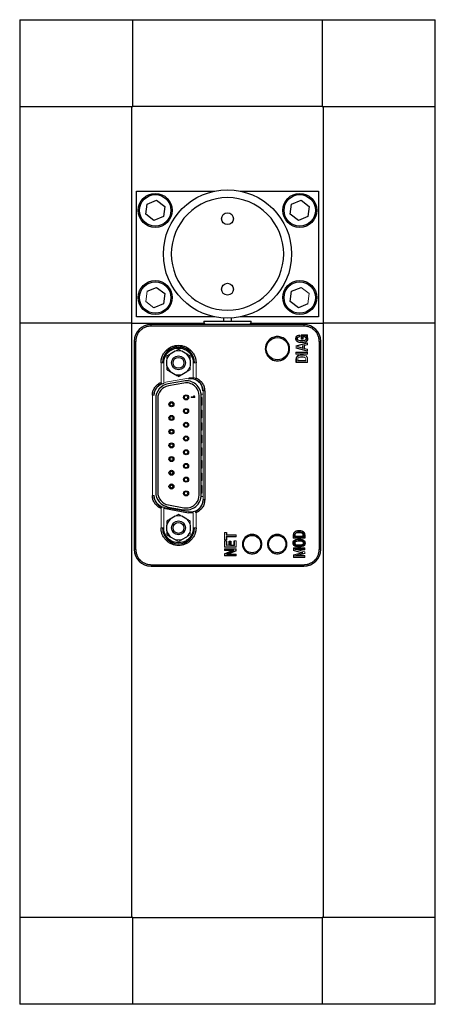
# Model space of a CAD drawing. Header units: millimetres. Extents: x 0 to 389, y 0 to 364.
# Tile 1 of 6: x 92 to 134, y 104 to 203. Entities that reach past the tile are written whole.
import ezdxf

# ---------------------------------------------------------------- set-up
doc = ezdxf.new("R2010")
doc.units = ezdxf.units.MM

msp = doc.modelspace()

# ---------------------------------------------------------------- linework, layer by layer
at = {"color": 7, "linetype": 'Continuous', "lineweight": 25}
for p, q in [((92.179, 203.39), (92.179, 194.64)), ((92.179, 203.39), (103.624, 203.39)), ((103.624, 203.39), (122.735, 203.39)), ((103.624, 194.64), (103.624, 203.39)), ((122.735, 203.39), (134.179, 203.39)), ((122.735, 203.39), (122.735, 194.64)), ((134.179, 194.64), (134.179, 203.39)), ((92.179, 194.64), (92.179, 172.74)), ((92.179, 194.64), (103.624, 194.64)), ((103.527, 172.74), (103.527, 194.64)), ((122.735, 194.64), (103.624, 194.64)), ((122.735, 194.64), (134.179, 194.64)), ((122.832, 194.64), (122.832, 172.74)), ((134.179, 172.74), (134.179, 194.64)), ((103.972, 173.39), (103.972, 186.09)), ((103.972, 186.09), (111.903, 186.09)), ((114.456, 186.09), (122.387, 186.09)), ((122.387, 186.09), (122.387, 173.39)), ((105.059, 184.769), (106.014, 185.165)), ((106.014, 185.165), (106.834, 184.536)), ((119.659, 184.769), (120.614, 185.165)), ((120.614, 185.165), (121.434, 184.536)), ((104.924, 183.744), (105.059, 184.769)), ((106.834, 184.536), (106.7, 183.511)), ((119.524, 183.744), (119.659, 184.769)), ((121.434, 184.536), (121.3, 183.511)), ((105.745, 183.115), (104.924, 183.744)), ((106.7, 183.511), (105.745, 183.115)), ((120.345, 183.115), (119.524, 183.744)), ((121.3, 183.511), (120.345, 183.115)), ((105.059, 175.969), (106.014, 176.365)), ((106.014, 176.365), (106.834, 175.736)), ((119.524, 174.944), (119.659, 175.969)), ((119.659, 175.969), (120.614, 176.365)), ((106.834, 175.736), (106.7, 174.711)), ((120.345, 174.315), (119.524, 174.944)), ((106.7, 174.711), (105.745, 174.315)), ((121.3, 174.711), (120.345, 174.315)), ((111.903, 173.39), (103.972, 173.39)), ((112.783, 173.275), (112.783, 172.946)), ((113.576, 172.946), (113.576, 173.275)), ((122.387, 173.39), (114.456, 173.39)), ((92.179, 172.74), (92.179, 112.74)), ((103.527, 172.74), (92.179, 172.74)), ((103.527, 112.74), (103.527, 172.74)), ((103.527, 172.74), (110.825, 172.74)), ((120.904, 172.611), (105.454, 172.611)), ((120.904, 172.461), (105.454, 172.461)), ((110.798, 172.946), (115.561, 172.946)), ((115.534, 172.74), (122.832, 172.74)), ((122.832, 172.74), (122.832, 112.74)), ((134.179, 172.74), (122.832, 172.74)), ((134.179, 112.74), (134.179, 172.74)), ((120.629, 171.566), (121.274, 171.566)), ((120.664, 171.53), (121.239, 171.53)), ((103.784, 170.916), (103.784, 149.916)), ((120.105, 170.456), (121.277, 170.781)), ((121.277, 169.923), (120.105, 170.244)), ((120.774, 170.249), (120.809, 170.204)), ((121.277, 170.578), (120.955, 170.493)), ((120.955, 170.202), (121.277, 170.123)), ((122.575, 149.916), (122.575, 170.916)), ((107.042, 168.463), (107.042, 169.033)), ((107.882, 169.919), (107.389, 169.634)), ((109.07, 169.634), (108.576, 169.919)), ((109.417, 169.033), (109.417, 168.463)), ((120.1, 169.836), (121.277, 169.836)), ((121.277, 169.634), (120.1, 169.634)), ((120.139, 169.142), (120.104, 169.141)), ((120.104, 168.784), (120.104, 169.141)), ((120.139, 168.82), (120.104, 168.784)), ((121.277, 168.784), (120.104, 168.784)), ((120.282, 168.979), (121.099, 168.979)), ((107.389, 167.862), (107.882, 167.577)), ((108.576, 167.577), (109.07, 167.862)), ((108.739, 166.914), (107.189, 166.64)), ((108.775, 166.708), (107.225, 166.435)), ((105.926, 165.134), (105.926, 155.698)), ((106.134, 165.134), (106.134, 155.698)), ((110.325, 155.425), (110.325, 165.408)), ((110.533, 155.425), (110.533, 165.408)), ((110.874, 165.916), (110.724, 165.916)), ((110.874, 165.916), (110.874, 154.916)), ((107.189, 154.193), (108.739, 153.919)), ((107.225, 154.398), (108.775, 154.125)), ((110.874, 154.916), (110.724, 154.916)), ((106.751, 154.062), (109.251, 153.621)), ((107.882, 153.256), (107.389, 152.971)), ((109.07, 152.971), (108.576, 153.256)), ((107.042, 151.8), (107.042, 152.37)), ((109.417, 152.37), (109.417, 151.8)), ((107.389, 151.199), (107.882, 150.914)), ((108.576, 150.914), (109.07, 151.199)), ((113.029, 151.337), (113.064, 151.372)), ((113.064, 151.172), (113.029, 151.207)), ((113.064, 151.636), (113.064, 151.372)), ((113.064, 151.372), (114.044, 151.372)), ((113.064, 151.172), (113.064, 150.892)), ((114.044, 151.172), (113.064, 151.172)), ((119.973, 151.198), (120.861, 151.198)), ((120.008, 151.234), (120.826, 151.234)), ((120.861, 151.198), (120.826, 151.234)), ((120.968, 151.074), (120.968, 151.397)), ((120.968, 151.397), (121.003, 151.396)), ((121.003, 151.396), (121.003, 151.039)), ((114.044, 150.155), (112.875, 150.155)), ((113.064, 150.772), (113.064, 150.344)), ((113.344, 150.344), (113.344, 150.742)), ((113.492, 150.309), (113.527, 150.344)), ((113.527, 150.742), (113.527, 150.344)), ((113.527, 150.344), (113.858, 150.344)), ((113.858, 150.344), (113.858, 150.772)), ((113.893, 150.309), (113.858, 150.344)), ((121.003, 151.039), (119.831, 151.039)), ((119.866, 151.074), (120.968, 151.074)), ((120.11, 150.356), (120.116, 150.39)), ((120.718, 150.71), (120.724, 150.745)), ((120.729, 150.874), (120.736, 150.908)), ((120.736, 150.193), (120.729, 150.227)), ((120.968, 151.074), (121.003, 151.039)), ((112.875, 149.979), (114.044, 149.979)), ((113.65, 149.792), (112.875, 149.792)), ((112.875, 149.483), (113.65, 149.792)), ((114.044, 149.256), (112.875, 149.256)), ((114.008, 149.944), (112.91, 149.944)), ((113.833, 149.827), (112.91, 149.827)), ((112.91, 149.459), (113.833, 149.827)), ((112.91, 149.291), (114.008, 149.291)), ((114.008, 149.784), (113.065, 149.408)), ((114.044, 149.76), (113.249, 149.443)), ((113.833, 149.827), (113.65, 149.792)), ((119.834, 150.057), (121, 150.057)), ((120.651, 149.575), (119.834, 149.791)), ((119.834, 149.378), (120.651, 149.575)), ((121, 149.103), (119.834, 149.103)), ((119.944, 149.26), (120.232, 149.295)), ((121, 149.867), (120.221, 149.867)), ((121, 149.487), (120.232, 149.295)), ((120.232, 149.295), (121, 149.295)), ((120.794, 149.573), (120.651, 149.575)), ((105.454, 148.372), (120.904, 148.372)), ((105.454, 148.222), (120.904, 148.222)), ((92.179, 112.74), (92.179, 103.99)), ((103.527, 112.74), (92.179, 112.74)), ((103.624, 112.74), (92.179, 112.74)), ((103.624, 112.74), (122.735, 112.74)), ((103.624, 103.99), (103.624, 112.74)), ((134.179, 112.74), (122.735, 112.74)), ((122.735, 112.74), (122.735, 103.99)), ((134.179, 112.74), (122.832, 112.74)), ((134.179, 103.99), (134.179, 112.74)), ((103.624, 103.99), (92.179, 103.99)), ((122.735, 103.99), (103.624, 103.99)), ((134.179, 103.99), (122.735, 103.99))]:
    msp.add_line(p, q, dxfattribs=at)
at = {"color": 144, "linetype": 'Continuous', "lineweight": 18}
for p, q in [((103.527, 194.64), (92.179, 194.64)), ((122.832, 194.64), (134.179, 194.64)), ((104.924, 174.944), (105.059, 175.969)), ((120.614, 176.365), (121.434, 175.736)), ((105.745, 174.315), (104.924, 174.944)), ((121.434, 175.736), (121.3, 174.711)), ((120.452, 171.519), (120.452, 171.396)), ((120.487, 171.554), (120.487, 171.363)), ((120.629, 171.125), (120.629, 171.566)), ((120.664, 171.53), (120.629, 171.566)), ((120.81, 171.125), (120.629, 171.125)), ((120.664, 171.16), (120.664, 171.53)), ((120.774, 171.16), (120.664, 171.16)), ((120.774, 171.412), (120.774, 171.16)), ((120.81, 171.378), (120.81, 171.125)), ((121.239, 171.422), (121.13, 171.421)), ((121.274, 171.387), (121.221, 171.387)), ((121.239, 171.53), (121.274, 171.566)), ((121.239, 171.53), (121.239, 171.422)), ((121.274, 171.566), (121.274, 171.387)), ((103.91, 170.916), (103.76, 170.916)), ((103.76, 170.916), (103.76, 149.916)), ((103.91, 170.916), (103.91, 149.916)), ((120.105, 170.244), (120.105, 170.456)), ((120.14, 170.429), (120.105, 170.456)), ((120.14, 170.27), (120.105, 170.244)), ((121.241, 170.734), (120.14, 170.429)), ((120.14, 170.27), (121.241, 169.969)), ((120.238, 170.348), (120.382, 170.348)), ((120.809, 170.204), (120.238, 170.348)), ((120.382, 170.348), (120.774, 170.249)), ((120.774, 170.447), (120.809, 170.492)), ((120.774, 170.249), (120.774, 170.447)), ((120.809, 170.492), (120.809, 170.204)), ((120.92, 170.52), (121.241, 170.605)), ((120.92, 170.52), (120.955, 170.493)), ((120.92, 170.174), (120.955, 170.202)), ((121.241, 170.095), (120.92, 170.174)), ((120.955, 170.493), (120.955, 170.202)), ((121.241, 170.734), (121.277, 170.781)), ((121.241, 170.605), (121.277, 170.578)), ((121.277, 170.123), (121.241, 170.095)), ((121.277, 170.781), (121.277, 170.578)), ((121.277, 170.123), (121.277, 169.923)), ((122.449, 149.916), (122.449, 170.916)), ((122.449, 170.916), (122.599, 170.916)), ((122.599, 149.916), (122.599, 170.916)), ((120.1, 169.634), (120.1, 169.836)), ((120.135, 169.801), (120.1, 169.836)), ((120.135, 169.67), (120.1, 169.634)), ((121.241, 169.801), (120.135, 169.801)), ((120.135, 169.67), (121.241, 169.67)), ((120.139, 168.82), (120.139, 169.142)), ((121.241, 169.969), (121.277, 169.923)), ((121.277, 169.836), (121.241, 169.801)), ((121.241, 169.67), (121.277, 169.634)), ((121.277, 169.836), (121.277, 169.634)), ((121.277, 169.141), (121.277, 168.784)), ((106.46, 166.77), (106.46, 168.746)), ((106.46, 168.746), (106.61, 168.746)), ((106.633, 168.746), (106.61, 168.746)), ((106.732, 168.746), (106.633, 168.746)), ((106.732, 168.746), (106.732, 166.767)), ((109.726, 168.746), (109.826, 168.746)), ((109.726, 167.208), (109.726, 168.746)), ((109.826, 168.746), (109.849, 168.746)), ((109.999, 168.746), (109.849, 168.746)), ((109.999, 168.746), (109.999, 167.211)), ((120.139, 168.82), (121.242, 168.82)), ((120.246, 168.944), (120.282, 168.979)), ((120.246, 168.944), (121.135, 168.944)), ((121.099, 168.979), (121.135, 168.944)), ((121.242, 168.82), (121.277, 168.784)), ((109.251, 167.212), (106.751, 166.771)), ((109.251, 167.212), (109.269, 167.108)), ((106.751, 166.771), (106.732, 166.767)), ((106.769, 166.667), (106.768, 166.672)), ((105.585, 155.357), (105.585, 165.476)), ((105.735, 165.476), (105.585, 165.476)), ((105.735, 165.476), (105.769, 165.476)), ((109.499, 165.253), (109.499, 165.327)), ((109.499, 165.327), (109.816, 165.327)), ((109.88, 165.253), (109.499, 165.253)), ((109.816, 165.327), (109.759, 165.401)), ((109.759, 165.401), (109.824, 165.401)), ((109.824, 165.401), (109.88, 165.327)), ((109.88, 165.327), (109.88, 165.253)), ((110.724, 165.592), (110.522, 165.592)), ((110.598, 165.242), (110.533, 165.242)), ((110.598, 164.48), (110.598, 165.242)), ((110.689, 165.916), (110.689, 165.916)), ((110.724, 165.916), (110.724, 154.916)), ((110.533, 164.48), (110.598, 164.48)), ((110.598, 163.972), (110.533, 163.972)), ((110.533, 163.21), (110.598, 163.21)), ((110.598, 163.21), (110.598, 163.972)), ((110.598, 162.702), (110.533, 162.702)), ((110.598, 161.94), (110.598, 162.702)), ((110.533, 161.94), (110.598, 161.94)), ((110.598, 161.432), (110.533, 161.432)), ((110.598, 160.67), (110.598, 161.432)), ((110.533, 160.67), (110.598, 160.67)), ((110.598, 160.162), (110.533, 160.162)), ((110.598, 159.4), (110.598, 160.162)), ((110.533, 159.4), (110.598, 159.4)), ((110.598, 158.892), (110.533, 158.892)), ((110.533, 158.13), (110.598, 158.13)), ((110.598, 158.13), (110.598, 158.892)), ((110.598, 157.622), (110.533, 157.622)), ((110.598, 156.86), (110.598, 157.622)), ((110.533, 156.86), (110.598, 156.86)), ((110.598, 156.352), (110.533, 156.352)), ((110.598, 155.59), (110.598, 156.352)), ((105.585, 155.357), (105.735, 155.357)), ((105.769, 155.357), (105.735, 155.357)), ((110.724, 155.241), (110.522, 155.241)), ((110.533, 155.59), (110.598, 155.59)), ((106.768, 154.16), (106.751, 154.062)), ((106.768, 154.16), (106.769, 154.166)), ((109.268, 153.72), (106.768, 154.16)), ((110.689, 154.916), (110.724, 154.916)), ((106.46, 152.086), (106.46, 154.063)), ((106.732, 154.065), (106.751, 154.062)), ((106.732, 154.065), (106.732, 152.086)), ((109.251, 153.621), (109.268, 153.72)), ((109.269, 153.725), (109.268, 153.72)), ((109.726, 152.086), (109.726, 153.625)), ((109.999, 153.622), (109.999, 152.086)), ((106.46, 152.086), (106.61, 152.086)), ((106.633, 152.086), (106.61, 152.086)), ((106.732, 152.086), (106.633, 152.086)), ((109.726, 152.086), (109.826, 152.086)), ((109.826, 152.086), (109.849, 152.086)), ((109.999, 152.086), (109.849, 152.086)), ((112.875, 151.636), (113.064, 151.636)), ((112.875, 150.892), (112.875, 151.636)), ((113.029, 151.601), (113.064, 151.636)), ((113.029, 151.337), (113.029, 151.601)), ((114.008, 151.337), (113.029, 151.337)), ((113.029, 151.207), (114.008, 151.207)), ((113.029, 150.927), (113.029, 151.207)), ((114.008, 151.337), (114.044, 151.372)), ((114.008, 151.207), (114.044, 151.172)), ((114.044, 151.372), (114.044, 151.172)), ((119.831, 151.039), (119.831, 151.396)), ((119.866, 151.074), (119.866, 151.397)), ((119.973, 151.198), (120.008, 151.234)), ((113.064, 150.892), (112.875, 150.892)), ((112.875, 150.772), (113.064, 150.772)), ((112.875, 150.155), (112.875, 150.772)), ((112.91, 150.19), (112.875, 150.155)), ((112.91, 150.19), (114.008, 150.19)), ((113.029, 150.927), (113.064, 150.892)), ((113.029, 150.737), (113.064, 150.772)), ((113.029, 150.737), (113.029, 150.309)), ((113.029, 150.309), (113.064, 150.344)), ((113.064, 150.344), (113.344, 150.344)), ((113.344, 150.742), (113.527, 150.742)), ((113.379, 150.707), (113.344, 150.742)), ((113.379, 150.309), (113.344, 150.344)), ((113.379, 150.309), (113.379, 150.707)), ((113.492, 150.707), (113.527, 150.742)), ((113.492, 150.707), (113.492, 150.309)), ((113.492, 150.309), (113.893, 150.309)), ((113.858, 150.772), (114.044, 150.772)), ((113.893, 150.737), (113.858, 150.772)), ((113.893, 150.309), (113.893, 150.737)), ((114.008, 150.19), (114.044, 150.155)), ((114.044, 150.772), (114.044, 150.155)), ((119.866, 151.074), (119.831, 151.039)), ((120.417, 150.942), (120.417, 150.907)), ((103.91, 149.916), (103.76, 149.916)), ((112.875, 149.792), (112.875, 149.979)), ((112.91, 149.944), (112.875, 149.979)), ((112.875, 149.792), (112.91, 149.827)), ((112.875, 149.256), (112.875, 149.483)), ((112.91, 149.459), (112.875, 149.483)), ((112.91, 149.291), (112.875, 149.256)), ((112.91, 149.944), (112.91, 149.827)), ((112.91, 149.459), (112.91, 149.291)), ((113.065, 149.408), (113.249, 149.443)), ((113.065, 149.408), (114.008, 149.408)), ((113.249, 149.443), (114.044, 149.443)), ((114.008, 149.944), (114.044, 149.979)), ((114.008, 149.944), (114.008, 149.784)), ((114.008, 149.784), (114.044, 149.76)), ((114.008, 149.291), (114.008, 149.408)), ((114.008, 149.291), (114.044, 149.256)), ((114.044, 149.979), (114.044, 149.76)), ((114.044, 149.443), (114.044, 149.256)), ((119.834, 149.791), (119.834, 150.057)), ((119.869, 150.022), (119.834, 150.057)), ((119.834, 149.791), (119.869, 149.818)), ((119.834, 149.103), (119.834, 149.378)), ((119.869, 149.35), (119.834, 149.378)), ((119.869, 149.138), (119.834, 149.103)), ((120.965, 150.022), (119.869, 150.022)), ((120.794, 149.573), (119.869, 149.818)), ((119.869, 149.35), (120.794, 149.573)), ((119.869, 149.138), (120.965, 149.138)), ((120.965, 149.902), (119.944, 149.902)), ((119.944, 149.902), (120.221, 149.867)), ((120.965, 149.514), (119.944, 149.26)), ((119.944, 149.26), (120.965, 149.26)), ((120.221, 149.867), (121, 149.665)), ((120.965, 150.022), (121, 150.057)), ((120.965, 149.902), (121, 149.867)), ((120.965, 149.514), (121, 149.487)), ((121, 149.295), (120.965, 149.26)), ((120.965, 149.138), (121, 149.103)), ((121, 150.057), (121, 149.867)), ((121, 149.665), (121, 149.487)), ((121, 149.295), (121, 149.103)), ((122.449, 149.916), (122.599, 149.916))]:
    msp.add_line(p, q, dxfattribs=at)
at = {"color": 8, "linetype": 'Continuous', "lineweight": 25}
for p, q in [((105.454, 172.461), (105.454, 172.611)), ((120.904, 172.611), (120.904, 172.461)), ((105.454, 148.372), (105.454, 148.222)), ((120.904, 148.372), (120.904, 148.222))]:
    msp.add_line(p, q, dxfattribs=at)
at = {"color": 7, "linetype": 'Continuous', "lineweight": 25}
for centre, radius in [((113.179, 179.74), 6.477), ((105.879, 184.14), 1.714), ((105.879, 184.14), 1.588), ((120.479, 184.14), 1.714), ((120.479, 184.14), 1.588), ((113.179, 183.296), 0.597), ((105.879, 175.34), 1.715), ((120.479, 175.34), 1.715), ((105.879, 175.34), 1.588), ((113.179, 176.184), 0.597), ((120.479, 175.34), 1.588), ((118.229, 170.175), 1.128), ((118.229, 170.175), 1.128), ((108.229, 168.748), 0.7), ((108.229, 168.748), 0.55), ((108.991, 165.261), 0.254), ((107.518, 164.569), 0.254), ((107.518, 164.569), 0.159), ((108.991, 163.877), 0.254), ((107.518, 163.185), 0.254), ((107.518, 163.185), 0.159), ((107.518, 161.801), 0.254), ((108.991, 162.493), 0.254), ((107.518, 161.801), 0.159), ((108.991, 161.109), 0.254), ((107.518, 160.416), 0.254), ((107.518, 160.416), 0.159), ((107.518, 159.032), 0.254), ((107.518, 159.032), 0.159), ((108.991, 159.724), 0.254), ((108.991, 158.34), 0.254), ((107.518, 157.648), 0.254), ((107.518, 157.648), 0.159), ((108.991, 156.956), 0.254), ((107.518, 156.264), 0.254), ((107.518, 156.264), 0.159), ((108.991, 155.571), 0.254), ((108.229, 152.085), 0.7), ((108.229, 152.085), 0.55), ((115.669, 150.446), 0.878), ((115.669, 150.446), 0.878), ((118.209, 150.446), 0.878), ((118.209, 150.446), 0.878)]:
    msp.add_circle(centre, radius, dxfattribs=at)
at = {"color": 144, "linetype": 'Continuous', "lineweight": 18}
for centre in [(108.991, 165.261), (108.991, 163.877), (108.991, 162.493), (108.991, 161.109), (108.991, 159.724), (108.991, 158.34), (108.991, 156.956), (108.991, 155.571)]:
    msp.add_circle(centre, 0.159, dxfattribs=at)
at = {"color": 7, "linetype": 'Continuous', "lineweight": 25}
for centre, radius, start, end in [((105.454, 170.916), 1.695, 90, 180), ((111.592, 172.946), 0.794, 180, 204.94237), ((114.767, 172.946), 0.794, 335.05763, 0), ((120.904, 170.916), 1.695, 0, 90), ((120.96, 171.169), 0.304, 287.06651, 55.86005), ((120.96, 171.169), 0.34, 286.98784, 39.77881), ((108.229, 168.746), 1.62, 0, 180), ((108.229, 168.746), 1.597, 0, 180), ((108.229, 168.748), 1.221, 13.49293, 46.50707), ((120.456, 169.157), 0.353, 104.0954, 182.59202), ((120.69, 167.923), 1.406, 78.28196, 101.71802), ((108.229, 168.748), 1.221, 193.49293, 226.50707), ((108.229, 168.748), 1.221, 253.49293, 286.50707), ((109.479, 165.916), 1.21, 0, 100), ((106.979, 165.476), 1.245, 110.44977, 180), ((107.455, 165.134), 1.529, 100, 180), ((107.455, 165.134), 1.321, 100, 180), ((109.004, 165.408), 1.529, 0, 100), ((109.004, 165.408), 1.321, 0, 100), ((106.979, 155.357), 1.245, 180, 249.55023), ((107.455, 155.698), 1.529, 180, 260), ((107.455, 155.698), 1.321, 180, 260), ((109.004, 155.425), 1.529, 260, 0), ((109.004, 155.425), 1.321, 260, 0), ((109.479, 154.916), 1.245, 290.44977, 0), ((108.229, 152.086), 1.62, 180, 0), ((108.229, 152.086), 1.597, 180, 0), ((108.229, 152.085), 1.221, 133.49293, 166.50707), ((108.229, 152.085), 1.221, 193.49293, 226.50707), ((120.417, 150.284), 1.505, 77.72788, 102.27212), ((120.417, 150.284), 1.47, 77.7502, 102.2498), ((120.417, 150.178), 1.441, 78.23346, 101.76657), ((120.417, 150.178), 1.406, 78.28196, 101.71802), ((120.651, 151.412), 0.318, 357.26787, 75.80545), ((120.651, 151.412), 0.353, 357.40798, 75.9046), ((105.454, 149.916), 1.695, 180, 270), ((120.904, 149.916), 1.695, 270, 0)]:
    msp.add_arc(centre, radius, start, end, dxfattribs=at)
at = {"color": 144, "linetype": 'Continuous', "lineweight": 18}
for centre, radius, start, end in [((120.418, 171.19), 0.201, 99.55316, 259.08163), ((120.472, 170.99), 0.565, 88.48929, 113.61791), ((120.418, 171.19), 0.166, 99.73351, 259.43642), ((120.472, 170.99), 0.529, 92.20644, 113.28303), ((120.682, 172.169), 1.214, 255.60293, 284.84757), ((120.571, 170.025), 1.376, 94.97919, 97.78271), ((120.682, 172.169), 1.179, 255.54875, 284.86487), ((120.571, 170.025), 1.341, 93.5991, 97.75845), ((120.811, 170.669), 0.744, 76.74253, 92.81059), ((120.811, 170.669), 0.709, 76.67117, 90), ((120.945, 171.193), 0.168, 283.62407, 79.79383), ((120.945, 171.193), 0.204, 283.73578, 79.51391), ((108.229, 168.748), 1.221, 133.49293, 166.50707), ((108.229, 168.748), 1.221, 73.49293, 106.50707), ((120.456, 169.157), 0.318, 104.19455, 182.73213), ((120.69, 168.029), 1.505, 77.72788, 102.27212), ((120.69, 167.923), 1.441, 78.23346, 101.76657), ((120.924, 169.157), 0.353, 357.40798, 75.9046), ((108.229, 168.748), 1.221, 313.49293, 346.50707), ((109.479, 165.916), 1.21, 0, 100), ((109.479, 165.916), 1.245, 0, 69.55023), ((106.979, 165.476), 1.21, 100, 180), ((106.979, 165.476), 1.215, 100, 100.82527), ((106.979, 155.357), 1.21, 180, 260), ((106.979, 155.357), 1.215, 259.17473, 260), ((109.479, 154.916), 1.21, 260, 0), ((108.229, 152.085), 1.221, 73.49293, 106.50707), ((109.479, 154.916), 1.215, 260, 280.82527), ((108.229, 152.085), 1.221, 13.49293, 46.50707), ((108.229, 152.085), 1.221, 313.49293, 346.50707), ((120.183, 151.412), 0.353, 104.0954, 182.59202), ((120.183, 151.412), 0.318, 104.19455, 182.73213), ((108.229, 152.085), 1.221, 253.49293, 286.50707)]:
    msp.add_arc(centre, radius, start, end, dxfattribs=at)
at = {"color": 7, "linetype": 'Continuous', "lineweight": 25}
for points, knots in [([(113.179, 174.057), (111.672, 174.057), (110.227, 174.656), (108.095, 176.787), (107.496, 178.233), (107.496, 181.248), (108.095, 182.693), (110.227, 184.825), (111.672, 185.424), (114.687, 185.424), (116.132, 184.825), (118.264, 182.693), (118.863, 181.248), (118.863, 178.233), (118.264, 176.787), (116.132, 174.656), (114.687, 174.057), (113.179, 174.057)], [0, 0, 0, 0, 0.125, 0.125, 0.25, 0.25, 0.375, 0.375, 0.5, 0.5, 0.625, 0.625, 0.75, 0.75, 0.875, 0.875, 1, 1, 1, 1]), ([(105.454, 172.461), (105.427, 172.461), (105.371, 172.46), (105.288, 172.453), (105.206, 172.442), (105.124, 172.426), (105.044, 172.406), (104.964, 172.382), (104.813, 172.327), (104.6, 172.217), (104.355, 172.016), (104.154, 171.771), (104.034, 171.539), (103.969, 171.348), (103.935, 171.206), (103.914, 171.062), (103.911, 170.965), (103.91, 170.916)], [0, 0, 0, 0, 0.034551, 0.068856, 0.103014, 0.137125, 0.171292, 0.205614, 0.240191, 0.370055, 0.500029, 0.629892, 0.759866, 0.82015, 0.879906, 0.939676, 1, 1, 1, 1]), ([(122.449, 170.916), (122.449, 170.944), (122.448, 171), (122.441, 171.083), (122.43, 171.165), (122.414, 171.247), (122.394, 171.327), (122.37, 171.407), (122.315, 171.558), (122.205, 171.771), (122.004, 172.016), (121.759, 172.217), (121.527, 172.336), (121.336, 172.402), (121.194, 172.436), (121.05, 172.457), (120.953, 172.46), (120.904, 172.461)], [0, 0, 0, 0, 0.034551, 0.068856, 0.103014, 0.137125, 0.171292, 0.205614, 0.240191, 0.370055, 0.500029, 0.629892, 0.759866, 0.82015, 0.879906, 0.939676, 1, 1, 1, 1]), ([(118.229, 171.403), (118.306, 171.403), (118.46, 171.388), (118.69, 171.321), (118.908, 171.209), (119.103, 171.049), (119.263, 170.854), (119.375, 170.636), (119.442, 170.406), (119.464, 170.175), (119.442, 169.944), (119.375, 169.714), (119.263, 169.496), (119.103, 169.301), (118.908, 169.141), (118.69, 169.029), (118.46, 168.962), (118.229, 168.94), (117.997, 168.961), (117.768, 169.029), (117.55, 169.141), (117.355, 169.301), (117.195, 169.496), (117.083, 169.714), (117.015, 169.943), (116.994, 170.175), (117.015, 170.406), (117.083, 170.636), (117.195, 170.854), (117.355, 171.049), (117.55, 171.209), (117.768, 171.321), (117.997, 171.388), (118.152, 171.403), (118.229, 171.403)], [0, 0, 0, 0, 0.029992, 0.060002, 0.092483, 0.125, 0.157481, 0.189998, 0.219981, 0.25, 0.279983, 0.310002, 0.342483, 0.375, 0.407481, 0.439998, 0.469981, 0.5, 0.529983, 0.560002, 0.592483, 0.625, 0.657481, 0.689998, 0.719981, 0.75, 0.779983, 0.810002, 0.842483, 0.875, 0.907481, 0.939998, 0.96999, 1, 1, 1, 1]), ([(121.059, 170.844), (120.941, 170.812), (120.818, 170.794), (120.57, 170.791), (120.453, 170.794), (120.198, 170.884), (120.094, 171.016), (120.062, 171.281), (120.133, 171.433), (120.246, 171.507)], [0, 0, 0, 0, 0.25, 0.25, 0.5, 0.5, 0.75, 0.75, 1, 1, 1, 1]), ([(120.263, 171.476), (120.162, 171.408), (120.099, 171.271), (120.127, 171.032), (120.222, 170.913), (120.453, 170.831), (120.573, 170.826), (120.814, 170.829), (120.935, 170.846), (121.049, 170.878)], [0.0020497, 0.0020497, 0.0020497, 0.0020497, 0.25, 0.25, 0.5, 0.5, 0.75, 0.75, 0.9996918, 0.9996918, 0.9996918, 0.9996918]), ([(106.46, 168.746), (106.46, 168.778), (106.461, 168.842), (106.469, 168.937), (106.482, 169.031), (106.499, 169.125), (106.522, 169.217), (106.55, 169.308), (106.613, 169.481), (106.739, 169.725), (106.969, 170.006), (107.251, 170.237), (107.565, 170.399), (107.896, 170.496), (108.229, 170.526), (108.563, 170.496), (108.893, 170.399), (109.208, 170.237), (109.489, 170.006), (109.72, 169.725), (109.856, 169.46), (109.932, 169.241), (109.971, 169.079), (109.995, 168.914), (109.998, 168.802), (109.999, 168.746)], [0, 0, 0, 0, 0.017282, 0.03444, 0.051524, 0.068585, 0.085673, 0.102839, 0.120132, 0.185086, 0.250089, 0.315043, 0.380046, 0.440006, 0.500014, 0.559975, 0.619983, 0.684937, 0.74994, 0.814895, 0.879897, 0.910049, 0.939937, 0.96983, 1, 1, 1, 1]), ([(106.732, 168.746), (106.733, 168.773), (106.734, 168.827), (106.74, 168.908), (106.751, 168.987), (106.766, 169.066), (106.785, 169.144), (106.809, 169.222), (106.863, 169.368), (106.969, 169.574), (107.164, 169.812), (107.401, 170.007), (107.668, 170.144), (107.947, 170.226), (108.229, 170.252), (108.512, 170.226), (108.791, 170.144), (109.057, 170.007), (109.295, 169.812), (109.49, 169.574), (109.606, 169.35), (109.669, 169.165), (109.702, 169.027), (109.723, 168.888), (109.725, 168.794), (109.726, 168.746)], [0, 0, 0, 0, 0.01728, 0.034438, 0.051522, 0.068583, 0.085671, 0.102837, 0.120131, 0.185082, 0.250089, 0.315039, 0.380046, 0.440002, 0.500014, 0.55997, 0.619983, 0.684933, 0.74994, 0.81489, 0.879897, 0.910048, 0.939935, 0.969829, 1, 1, 1, 1]), ([(109.999, 167.211), (110.024, 167.2), (110.074, 167.179), (110.146, 167.142), (110.216, 167.102), (110.284, 167.057), (110.384, 166.982), (110.508, 166.867), (110.639, 166.701), (110.745, 166.516), (110.812, 166.341), (110.85, 166.185), (110.871, 166.051), (110.873, 165.961), (110.874, 165.916)], [0, 0, 0, 0, 0.049034, 0.097833, 0.146561, 0.195385, 0.244471, 0.372168, 0.50003, 0.627727, 0.755588, 0.837152, 0.918365, 1, 1, 1, 1]), ([(105.585, 165.476), (105.585, 165.503), (105.586, 165.557), (105.593, 165.637), (105.605, 165.717), (105.621, 165.797), (105.654, 165.917), (105.714, 166.075), (105.819, 166.26), (105.951, 166.426), (106.089, 166.554), (106.219, 166.647), (106.336, 166.716), (106.418, 166.752), (106.46, 166.77)], [0, 0, 0, 0, 0.049034, 0.097833, 0.146561, 0.195385, 0.244471, 0.372168, 0.50003, 0.627727, 0.755588, 0.837152, 0.918365, 1, 1, 1, 1]), ([(106.46, 154.063), (106.435, 154.073), (106.385, 154.094), (106.313, 154.131), (106.243, 154.172), (106.175, 154.217), (106.075, 154.291), (105.951, 154.406), (105.82, 154.573), (105.714, 154.757), (105.647, 154.932), (105.609, 155.088), (105.588, 155.222), (105.586, 155.312), (105.585, 155.357)], [0, 0, 0, 0, 0.049034, 0.097833, 0.146561, 0.195385, 0.244471, 0.372168, 0.50003, 0.627727, 0.755588, 0.837152, 0.918365, 1, 1, 1, 1]), ([(110.874, 154.916), (110.874, 154.889), (110.873, 154.835), (110.866, 154.755), (110.854, 154.674), (110.838, 154.595), (110.805, 154.475), (110.745, 154.317), (110.639, 154.132), (110.508, 153.966), (110.37, 153.838), (110.24, 153.745), (110.123, 153.676), (110.041, 153.64), (109.999, 153.622)], [0, 0, 0, 0, 0.049034, 0.097833, 0.146561, 0.195385, 0.244471, 0.372168, 0.50003, 0.627727, 0.755588, 0.837152, 0.918365, 1, 1, 1, 1]), ([(109.999, 152.086), (109.999, 152.054), (109.998, 151.991), (109.99, 151.896), (109.977, 151.801), (109.96, 151.708), (109.937, 151.616), (109.909, 151.525), (109.846, 151.352), (109.72, 151.108), (109.489, 150.827), (109.208, 150.596), (108.894, 150.434), (108.563, 150.337), (108.23, 150.306), (107.896, 150.337), (107.565, 150.434), (107.251, 150.596), (106.97, 150.826), (106.739, 151.107), (106.602, 151.373), (106.527, 151.592), (106.488, 151.754), (106.464, 151.919), (106.461, 152.031), (106.46, 152.086)], [0, 0, 0, 0, 0.017282, 0.03444, 0.051524, 0.068585, 0.085673, 0.102839, 0.120132, 0.185086, 0.250089, 0.315043, 0.380046, 0.440006, 0.500014, 0.559975, 0.619983, 0.684937, 0.74994, 0.814895, 0.879897, 0.910049, 0.939937, 0.96983, 1, 1, 1, 1]), ([(109.726, 152.086), (109.726, 152.059), (109.725, 152.005), (109.719, 151.925), (109.708, 151.845), (109.693, 151.766), (109.673, 151.688), (109.65, 151.611), (109.596, 151.465), (109.49, 151.258), (109.295, 151.021), (109.057, 150.826), (108.791, 150.689), (108.512, 150.607), (108.23, 150.581), (107.947, 150.607), (107.668, 150.689), (107.402, 150.826), (107.164, 151.021), (106.969, 151.258), (106.853, 151.483), (106.79, 151.668), (106.757, 151.805), (106.736, 151.945), (106.734, 152.039), (106.732, 152.086)], [0, 0, 0, 0, 0.01728, 0.034438, 0.051522, 0.068583, 0.085671, 0.102837, 0.120131, 0.185082, 0.250089, 0.315039, 0.380046, 0.440002, 0.500014, 0.55997, 0.619983, 0.684933, 0.74994, 0.81489, 0.879897, 0.910048, 0.939935, 0.969829, 1, 1, 1, 1]), ([(115.669, 151.424), (115.73, 151.424), (115.853, 151.412), (116.035, 151.359), (116.209, 151.269), (116.365, 151.142), (116.492, 150.987), (116.581, 150.813), (116.635, 150.63), (116.652, 150.446), (116.635, 150.262), (116.581, 150.079), (116.492, 149.905), (116.365, 149.75), (116.209, 149.623), (116.036, 149.533), (115.853, 149.48), (115.669, 149.463), (115.484, 149.48), (115.302, 149.533), (115.128, 149.623), (114.973, 149.75), (114.845, 149.905), (114.756, 150.079), (114.702, 150.262), (114.685, 150.446), (114.702, 150.63), (114.756, 150.813), (114.845, 150.987), (114.973, 151.142), (115.128, 151.269), (115.302, 151.359), (115.484, 151.412), (115.607, 151.424), (115.669, 151.424)], [0, 0, 0, 0, 0.02999, 0.060002, 0.092479, 0.125, 0.157477, 0.189998, 0.219977, 0.25, 0.279979, 0.310002, 0.342479, 0.375, 0.407477, 0.439998, 0.469977, 0.5, 0.529979, 0.560002, 0.592479, 0.625, 0.657477, 0.689998, 0.719977, 0.75, 0.779979, 0.810002, 0.842479, 0.875, 0.907477, 0.939998, 0.969988, 1, 1, 1, 1]), ([(118.209, 151.424), (118.27, 151.424), (118.393, 151.412), (118.575, 151.359), (118.749, 151.269), (118.905, 151.142), (119.032, 150.987), (119.121, 150.813), (119.175, 150.63), (119.192, 150.446), (119.175, 150.262), (119.121, 150.079), (119.032, 149.905), (118.905, 149.75), (118.749, 149.623), (118.576, 149.533), (118.393, 149.48), (118.209, 149.463), (118.024, 149.48), (117.842, 149.533), (117.668, 149.623), (117.513, 149.75), (117.385, 149.905), (117.296, 150.079), (117.242, 150.262), (117.225, 150.446), (117.242, 150.63), (117.296, 150.813), (117.385, 150.987), (117.513, 151.142), (117.668, 151.269), (117.842, 151.359), (118.024, 151.412), (118.147, 151.424), (118.209, 151.424)], [0, 0, 0, 0, 0.0299901, 0.0600016, 0.0924788, 0.1249996, 0.1574768, 0.1899976, 0.219977, 0.2499996, 0.279979, 0.3100016, 0.3424788, 0.3749996, 0.4074768, 0.4399976, 0.469977, 0.4999996, 0.529979, 0.5600016, 0.5924788, 0.6249996, 0.6574768, 0.6899976, 0.719977, 0.7499996, 0.779979, 0.8100016, 0.8424788, 0.8749996, 0.9074768, 0.9399976, 0.9699882, 1, 1, 1, 1]), ([(120.826, 151.234), (120.826, 151.31), (120.835, 151.384), (120.803, 151.493), (120.754, 151.54), (120.703, 151.554)], [0.0091364, 0.0091364, 0.0091364, 0.0091364, 0.4659564, 0.4659564, 0.9227764, 0.9227764, 0.9227764, 0.9227764]), ([(120.861, 151.198), (120.861, 151.21), (120.861, 151.222), (120.861, 151.234), (120.861, 151.309), (120.872, 151.382), (120.834, 151.515), (120.775, 151.571), (120.712, 151.588), (120.712, 151.588), (120.711, 151.588), (120.711, 151.589)], [0.0063203, 0.0063203, 0.0063203, 0.0063203, 0.0776173, 0.0776173, 0.0776173, 0.5344373, 0.5344373, 0.9912573, 0.9912573, 0.9912573, 0.9940735, 0.9940735, 0.9940735, 0.9940735]), ([(120.098, 150.193), (119.929, 150.225), (119.802, 150.383), (119.802, 150.718), (119.929, 150.876), (120.098, 150.908)], [0.0098039, 0.0098039, 0.0098039, 0.0098039, 0.5, 0.5, 0.9901961, 0.9901961, 0.9901961, 0.9901961]), ([(120.105, 150.227), (120.105, 150.227), (120.105, 150.227), (120.105, 150.227), (119.952, 150.256), (119.838, 150.399), (119.838, 150.702), (119.952, 150.844), (120.105, 150.873), (120.105, 150.873), (120.105, 150.873), (120.105, 150.874)], [0.0093406, 0.0093406, 0.0093406, 0.0093406, 0.0098039, 0.0098039, 0.0098039, 0.5, 0.5, 0.9901961, 0.9901961, 0.9901961, 0.9906594, 0.9906594, 0.9906594, 0.9906594]), ([(120.724, 150.745), (120.542, 150.78), (120.35, 150.784), (120.12, 150.748), (120.072, 150.741), (119.987, 150.679), (119.958, 150.628), (119.936, 150.483), (120.007, 150.375), (120.11, 150.356)], [0, 0, 0, 0, 0.5, 0.5, 0.625, 0.625, 0.75, 0.75, 1, 1, 1, 1]), ([(120.718, 150.71), (120.539, 150.745), (120.352, 150.748), (120.126, 150.713), (120.085, 150.707), (120.016, 150.656), (119.992, 150.614), (119.974, 150.495), (120.032, 150.406), (120.116, 150.39)], [0, 0, 0, 0, 0.5, 0.5, 0.625, 0.625, 0.75, 0.75, 1, 1, 1, 1]), ([(120.729, 150.227), (120.729, 150.227), (120.729, 150.227), (120.728, 150.227), (120.524, 150.183), (120.31, 150.183), (120.106, 150.227), (120.106, 150.227), (120.105, 150.227), (120.105, 150.227)], [0.0091163, 0.0091163, 0.0091163, 0.0091163, 0.0098039, 0.0098039, 0.0098039, 0.9901961, 0.9901961, 0.9901961, 0.9908837, 0.9908837, 0.9908837, 0.9908837]), ([(120.11, 150.356), (120.205, 150.337), (120.302, 150.328), (120.494, 150.326), (120.591, 150.333), (120.712, 150.353), (120.736, 150.358), (120.781, 150.375), (120.803, 150.387), (120.856, 150.436), (120.88, 150.483), (120.889, 150.579), (120.873, 150.628), (120.814, 150.707), (120.773, 150.736), (120.724, 150.745)], [0, 0, 0, 0, 0.25, 0.25, 0.5, 0.5, 0.5625, 0.5625, 0.625, 0.625, 0.75, 0.75, 0.875, 0.875, 1, 1, 1, 1]), ([(120.116, 150.39), (120.29, 150.357), (120.464, 150.353), (120.661, 150.38), (120.682, 150.383), (120.726, 150.392), (120.747, 150.398), (120.806, 150.429), (120.834, 150.468), (120.856, 150.552), (120.847, 150.599), (120.799, 150.674), (120.761, 150.702), (120.718, 150.71)], [0, 0, 0, 0, 0.5, 0.5, 0.5625, 0.5625, 0.625, 0.625, 0.75, 0.75, 0.875, 0.875, 1, 1, 1, 1]), ([(120.417, 150.907), (120.522, 150.907), (120.626, 150.896), (120.728, 150.874), (120.729, 150.874), (120.729, 150.874), (120.729, 150.874)], [0, 0, 0, 0, 0.990099, 0.990099, 0.990099, 0.9914889, 0.9914889, 0.9914889, 0.9914889]), ([(120.729, 150.874), (120.729, 150.873), (120.729, 150.873), (120.729, 150.873), (120.882, 150.844), (120.996, 150.702), (120.996, 150.399), (120.882, 150.256), (120.729, 150.227), (120.729, 150.227), (120.729, 150.227), (120.729, 150.227)], [0.0093406, 0.0093406, 0.0093406, 0.0093406, 0.0098039, 0.0098039, 0.0098039, 0.5, 0.5, 0.9901961, 0.9901961, 0.9901961, 0.9906594, 0.9906594, 0.9906594, 0.9906594]), ([(120.736, 150.908), (120.905, 150.876), (121.032, 150.718), (121.032, 150.383), (120.905, 150.225), (120.736, 150.193)], [0.0098039, 0.0098039, 0.0098039, 0.0098039, 0.5, 0.5, 0.9901961, 0.9901961, 0.9901961, 0.9901961]), ([(103.91, 149.916), (103.91, 149.888), (103.911, 149.833), (103.918, 149.75), (103.929, 149.668), (103.944, 149.586), (103.964, 149.506), (103.989, 149.426), (104.044, 149.275), (104.154, 149.062), (104.355, 148.817), (104.6, 148.616), (104.832, 148.496), (105.023, 148.431), (105.164, 148.397), (105.309, 148.376), (105.406, 148.373), (105.454, 148.372)], [0, 0, 0, 0, 0.034551, 0.068856, 0.103014, 0.137125, 0.171292, 0.205614, 0.240191, 0.370055, 0.500029, 0.629892, 0.759866, 0.82015, 0.879906, 0.939676, 1, 1, 1, 1]), ([(120.904, 148.372), (120.932, 148.372), (120.988, 148.373), (121.071, 148.38), (121.153, 148.391), (121.235, 148.406), (121.315, 148.426), (121.395, 148.451), (121.546, 148.506), (121.759, 148.616), (122.004, 148.817), (122.205, 149.062), (122.324, 149.294), (122.39, 149.485), (122.424, 149.626), (122.445, 149.771), (122.448, 149.868), (122.449, 149.916)], [0, 0, 0, 0, 0.034551, 0.0688557, 0.1030135, 0.1371252, 0.1712918, 0.2056141, 0.2401914, 0.3700548, 0.5000287, 0.6298921, 0.7598661, 0.8201496, 0.8799061, 0.9396762, 1, 1, 1, 1])]:
    msp.add_open_spline(points, degree=3, knots=knots, dxfattribs=at)
at = {"color": 144, "linetype": 'Continuous', "lineweight": 18}
for points, knots in [([(120.263, 171.476), (120.261, 171.479), (120.259, 171.482), (120.258, 171.486), (120.256, 171.489), (120.254, 171.492), (120.252, 171.495), (120.25, 171.499), (120.248, 171.503), (120.246, 171.507)], [0, 0, 0, 0, 0.0001220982, 0.0001220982, 0.0001220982, 0.0002441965, 0.0002441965, 0.0002441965, 0.0004062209, 0.0004062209, 0.0004062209, 0.0004062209]), ([(120.282, 168.979), (120.282, 169.046), (120.272, 169.117), (120.299, 169.232), (120.35, 169.284), (120.405, 169.3)], [0.0090677, 0.0090677, 0.0090677, 0.0090677, 0.462451, 0.462451, 0.9158344, 0.9158344, 0.9158344, 0.9158344]), ([(120.976, 169.3), (121.028, 169.285), (121.077, 169.238), (121.109, 169.129), (121.099, 169.056), (121.099, 168.979)], [0.0772236, 0.0772236, 0.0772236, 0.0772236, 0.5340436, 0.5340436, 0.9908636, 0.9908636, 0.9908636, 0.9908636]), ([(109.726, 167.208), (109.7, 167.213), (109.648, 167.222), (109.568, 167.229), (109.489, 167.232), (109.41, 167.231), (109.33, 167.224), (109.277, 167.216), (109.251, 167.212)], [0, 0, 0, 0, 0.1676962, 0.3341584, 0.5, 0.6658416, 0.8323038, 1, 1, 1, 1]), ([(109.726, 167.246), (109.762, 167.242), (109.848, 167.233), (109.928, 167.196), (109.975, 167.174)], [0, 0, 0, 0, 0.408772, 1, 1, 1, 1]), ([(109.999, 167.211), (109.994, 167.204), (109.985, 167.19), (109.973, 167.171), (109.962, 167.155), (109.953, 167.142), (109.946, 167.131), (109.934, 167.113), (109.919, 167.09), (109.916, 167.085), (109.914, 167.083)], [0, 0, 0, 0, 0.1113875, 0.2115897, 0.3006362, 0.3785525, 0.4453606, 0.5010809, 0.7596933, 1, 1, 1, 1]), ([(106.544, 166.642), (106.544, 166.643), (106.543, 166.644), (106.538, 166.652), (106.53, 166.664), (106.517, 166.684), (106.494, 166.718), (106.473, 166.751), (106.46, 166.77)], [0, 0, 0, 0, 0.1185187, 0.2414983, 0.369122, 0.5015739, 0.7014035, 1, 1, 1, 1]), ([(106.751, 166.669), (106.743, 166.668), (106.727, 166.664), (106.703, 166.659), (106.676, 166.653), (106.648, 166.646), (106.611, 166.636), (106.584, 166.629), (106.569, 166.625), (106.567, 166.625), (106.566, 166.626)], [0, 0, 0, 0, 0.083233, 0.166052, 0.250078, 0.374748, 0.500089, 0.749053, 0.874551, 1, 1, 1, 1]), ([(106.46, 154.063), (106.464, 154.07), (106.474, 154.083), (106.486, 154.102), (106.497, 154.118), (106.506, 154.132), (106.513, 154.142), (106.525, 154.161), (106.54, 154.184), (106.543, 154.188), (106.544, 154.191)], [0, 0, 0, 0, 0.111387, 0.21159, 0.300636, 0.378552, 0.445361, 0.501081, 0.759693, 1, 1, 1, 1]), ([(106.566, 154.207), (106.567, 154.207), (106.568, 154.208), (106.573, 154.207), (106.586, 154.203), (106.611, 154.197), (106.648, 154.187), (106.68, 154.179), (106.714, 154.171), (106.739, 154.166), (106.751, 154.164)], [0, 0, 0, 0, 0.083861, 0.166859, 0.250277, 0.499353, 0.62501, 0.749403, 0.875346, 1, 1, 1, 1]), ([(109.251, 153.621), (109.277, 153.617), (109.33, 153.609), (109.41, 153.602), (109.489, 153.6), (109.568, 153.603), (109.648, 153.611), (109.7, 153.62), (109.726, 153.625)], [0, 0, 0, 0, 0.167696, 0.334158, 0.5, 0.665842, 0.832304, 1, 1, 1, 1]), ([(109.708, 153.723), (109.716, 153.724), (109.732, 153.728), (109.756, 153.733), (109.783, 153.739), (109.811, 153.746), (109.848, 153.756), (109.874, 153.763), (109.889, 153.767), (109.892, 153.766), (109.893, 153.766)], [0, 0, 0, 0, 0.083233, 0.166052, 0.250078, 0.374748, 0.500089, 0.749053, 0.874551, 1, 1, 1, 1]), ([(109.914, 153.75), (109.915, 153.749), (109.916, 153.748), (109.921, 153.74), (109.929, 153.728), (109.942, 153.708), (109.964, 153.674), (109.986, 153.641), (109.999, 153.622)], [0, 0, 0, 0, 0.118519, 0.241498, 0.369122, 0.501574, 0.701404, 1, 1, 1, 1]), ([(120.123, 151.589), (120.123, 151.588), (120.122, 151.588), (120.122, 151.588), (120.055, 151.569), (119.994, 151.507), (119.962, 151.367), (119.973, 151.302), (119.973, 151.234), (119.973, 151.222), (119.973, 151.21), (119.973, 151.198)], [0.0059258, 0.0059258, 0.0059258, 0.0059258, 0.0085566, 0.0085566, 0.0085566, 0.46194, 0.46194, 0.9153233, 0.9153233, 0.9153233, 0.9935631, 0.9935631, 0.9935631, 0.9935631]), ([(120.131, 151.554), (120.076, 151.539), (120.026, 151.487), (119.999, 151.371), (120.008, 151.301), (120.008, 151.234)], [0.0841656, 0.0841656, 0.0841656, 0.0841656, 0.537549, 0.537549, 0.9909323, 0.9909323, 0.9909323, 0.9909323]), ([(120.105, 150.874), (120.105, 150.874), (120.106, 150.874), (120.106, 150.874), (120.208, 150.896), (120.312, 150.907), (120.417, 150.907)], [0.0085111, 0.0085111, 0.0085111, 0.0085111, 0.009901, 0.009901, 0.009901, 1, 1, 1, 1])]:
    msp.add_open_spline(points, degree=3, knots=knots, dxfattribs=at)
for points in [[(121.221, 171.387), (121.195, 171.399), (121.167, 171.41), (121.13, 171.421)], [(108.229, 170.119), (108.118, 170.055), (108.004, 169.989), (107.882, 169.919)], [(108.576, 169.919), (108.455, 169.989), (108.341, 170.055), (108.229, 170.119)], [(107.389, 169.634), (107.268, 169.564), (107.153, 169.497), (107.042, 169.433)], [(107.042, 169.433), (107.042, 169.305), (107.042, 169.173), (107.042, 169.033)], [(120.379, 169.465), (120.376, 169.477), (120.373, 169.488), (120.371, 169.5)], [(120.396, 169.334), (120.399, 169.323), (120.402, 169.311), (120.405, 169.3)], [(120.976, 169.3), (120.979, 169.311), (120.981, 169.323), (120.984, 169.334)], [(109.07, 167.862), (109.191, 167.932), (109.306, 167.998), (109.417, 168.062)], [(109.417, 168.062), (109.417, 168.19), (109.417, 168.323), (109.417, 168.463)], [(106.566, 166.626), (106.559, 166.631), (106.552, 166.637), (106.544, 166.642)], [(106.544, 154.191), (106.552, 154.196), (106.559, 154.202), (106.566, 154.207)], [(108.229, 153.456), (108.118, 153.392), (108.004, 153.326), (107.882, 153.256)], [(108.576, 153.256), (108.455, 153.326), (108.341, 153.392), (108.229, 153.456)], [(109.893, 153.766), (109.9, 153.761), (109.907, 153.755), (109.914, 153.75)], [(109.417, 152.771), (109.306, 152.835), (109.191, 152.901), (109.07, 152.971)], [(109.417, 152.37), (109.417, 152.51), (109.417, 152.643), (109.417, 152.771)], [(109.07, 151.199), (109.191, 151.269), (109.306, 151.335), (109.417, 151.4)], [(109.417, 151.4), (109.417, 151.528), (109.417, 151.66), (109.417, 151.8)], [(120.105, 151.72), (120.103, 151.731), (120.1, 151.743), (120.097, 151.754)], [(120.123, 151.589), (120.126, 151.577), (120.129, 151.566), (120.131, 151.554)], [(107.882, 150.914), (108.004, 150.844), (108.118, 150.778), (108.229, 150.714)], [(108.229, 150.714), (108.341, 150.778), (108.455, 150.844), (108.576, 150.914)], [(120.098, 150.908), (120.203, 150.931), (120.31, 150.942), (120.417, 150.942)], [(120.105, 150.874), (120.103, 150.885), (120.101, 150.897), (120.098, 150.908)]]:
    msp.add_open_spline(points, degree=3, dxfattribs=at)
at = {"color": 7, "linetype": 'Continuous', "lineweight": 25}
for points in [[(121.049, 170.878), (121.052, 170.867), (121.055, 170.856), (121.059, 170.844)], [(109.417, 169.433), (109.306, 169.497), (109.191, 169.564), (109.07, 169.634)], [(109.417, 169.033), (109.417, 169.173), (109.417, 169.305), (109.417, 169.433)], [(107.042, 168.463), (107.042, 168.323), (107.042, 168.19), (107.042, 168.062)], [(107.042, 168.062), (107.153, 167.998), (107.268, 167.932), (107.389, 167.862)], [(107.882, 167.577), (108.004, 167.507), (108.118, 167.441), (108.229, 167.377)], [(108.229, 167.377), (108.341, 167.441), (108.455, 167.507), (108.576, 167.577)], [(107.389, 152.971), (107.268, 152.901), (107.153, 152.835), (107.042, 152.771)], [(107.042, 152.771), (107.042, 152.643), (107.042, 152.51), (107.042, 152.37)], [(107.042, 151.8), (107.042, 151.66), (107.042, 151.528), (107.042, 151.4)], [(107.042, 151.4), (107.153, 151.335), (107.268, 151.269), (107.389, 151.199)], [(120.703, 151.554), (120.705, 151.566), (120.708, 151.577), (120.711, 151.589)], [(120.737, 151.754), (120.734, 151.743), (120.732, 151.731), (120.729, 151.72)], [(120.098, 150.193), (120.101, 150.204), (120.103, 150.216), (120.105, 150.227)], [(120.736, 150.193), (120.526, 150.147), (120.308, 150.147), (120.098, 150.193)], [(120.417, 150.942), (120.524, 150.942), (120.631, 150.931), (120.736, 150.908)]]:
    msp.add_open_spline(points, degree=3, dxfattribs=at)

doc.saveas('drawing.dxf')
